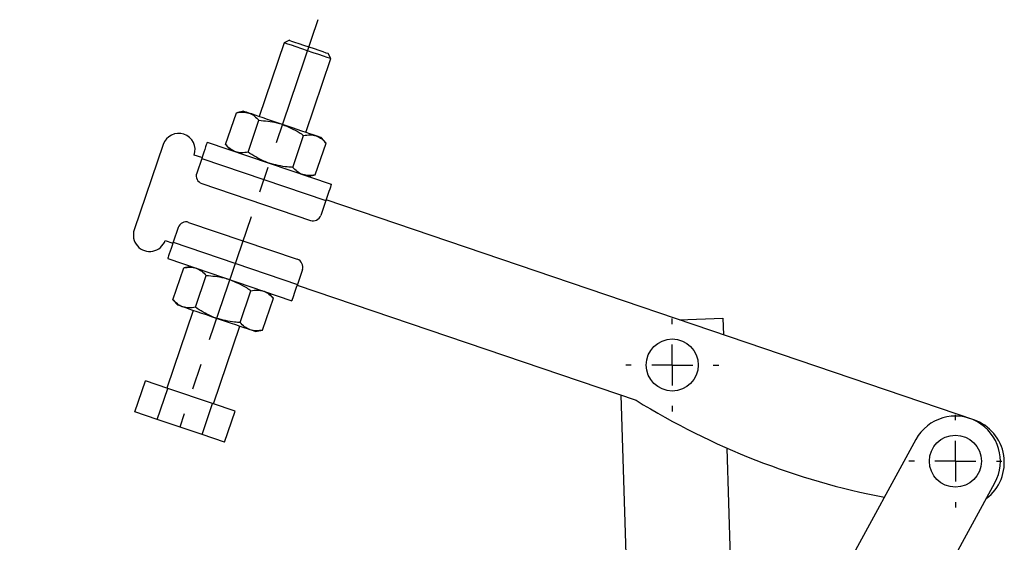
# Model space of a CAD drawing. Extents: x 46 to 450, y 19 to 365.
# Tile 12 of 16: x 46 to 121, y 325 to 365. Entities that reach past the tile are written whole.
import ezdxf

# ---------------------------------------------------------------- set-up
doc = ezdxf.new("R2010")
doc.units = 0
doc.header["$LTSCALE"] = 1.25
doc.linetypes.add('CENTERX2', pattern=[20.32, 12.7, -2.54, 2.54, -2.54])
doc.layers.get('0').update_dxf_attribs({"linetype": 'CONTINUOUS'})
doc.styles.add('SLDTEXTSTYLE0', font='TXT', dxfattribs={"width": 0.75})
doc.dimstyles.new('SLDDIMSTYLE5', dxfattribs={"dimtxt": 4.375, "dimasz": 4.1275, "dimexe": 0, "dimexo": 0.0625, "dimgap": 1.09375, "dimtad": 1, "dimdec": 4, "dimlfac": 2, "dimzin": 12, "dimtxsty": 'SLDTEXTSTYLE0', "dimsah": 1, "dimcen": 0.09, "dimazin": 3, "dimtfac": 1, "dimtdec": 0, "dimtofl": 0, "dimtmove": 0, "dimatfit": 3, "dimtolj": 1, "dimtzin": 12})

# ---------------------------------------------------------------- blocks, each defined once
blk = doc.blocks.new('_D_11')
at = {"color": 179, "linetype": 'CONTINUOUS'}
blk.add_line((80.994, 246.601), (45.965, 246.601), dxfattribs=at)
blk.add_arc((94.666, 246.601), 47.451, 91.79603, 180, dxfattribs=at)
for points in [[(93.179, 294.029), (89.016, 294.355), (89.11, 293.088)], [(47.215, 246.601), (48.028, 250.697), (46.759, 250.753)]]:
    blk.add_solid(points, dxfattribs=at)
at = {"color": 179, "linetype": 'CONTINUOUS', "insert": (49.285, 274.839, 0.063), "char_height": 4.375, "attachment_point": 1, "rotation": 51.47247, "style": 'SLDTEXTSTYLE0'}
blk.add_mtext('88°', dxfattribs=at)
blk = doc.blocks.new('SW_CENTERMARKSYMBOL_13')
at = {"color": 0, "linetype": 'CONTINUOUS'}
for p, q in [((0, 3.125), (0, 3.546875)), ((0, 0), (0, 1.5625)), ((-3.125, 0), (-3.546875, 0)), ((0, 0), (-1.5625, 0)), ((0, 0), (0, -1.5625)), ((0, 0), (1.5625, 0)), ((3.125, 0), (3.546875, 0)), ((0, -3.125), (0, -3.546875))]:
    blk.add_line(p, q, dxfattribs=at)
blk = doc.blocks.new('SW_CENTERMARKSYMBOL_14')
at = {"color": 0, "linetype": 'CONTINUOUS'}
for p, q in [((0, 3.125), (0, 3.546875)), ((0, 0), (0, 1.5625)), ((-3.125, 0), (-3.546875, 0)), ((0, 0), (-1.5625, 0)), ((0, 0), (0, -1.5625)), ((0, 0), (1.5625, 0)), ((3.125, 0), (3.546875, 0)), ((0, -3.125), (0, -3.546875))]:
    blk.add_line(p, q, dxfattribs=at)

msp = doc.modelspace()

# ---------------------------------------------------------------- linework, layer by layer
at = {"color": 179, "linetype": 'CENTERX2', "ltscale": 0.625}
msp.add_line((68.724195, 364.935694), (58.173051, 333.865877), dxfattribs=at)
at = {"color": 7, "linetype": 'CONTINUOUS'}
for p, q in [((66.144881, 363.171389), (64.235626, 357.549237)), ((66.541271, 363.366808), (66.144881, 363.171389)), ((69.695716, 361.96555), (69.500301, 362.361939)), ((67.786463, 356.343388), (69.695716, 361.96555)), ((61.679131, 355.411898), (62.5045, 357.842352)), ((63.052015, 357.951186), (62.5045, 357.842352)), ((63.387528, 354.831731), (64.212894, 357.262184)), ((66.80432, 353.671405), (67.629689, 356.101859)), ((56.910746, 355.416331), (54.70003, 348.90647)), ((60.271726, 355.59508), (69.740622, 352.379493)), ((61.679131, 355.411898), (62.047143, 354.992151)), ((68.512718, 353.091247), (69.338086, 355.521701)), ((69.338086, 355.521701), (68.970074, 355.941439)), ((59.869776, 354.411462), (59.27797, 354.612441)), ((59.849678, 354.352286), (59.467829, 353.227853)), ((59.849678, 354.352286), (69.318575, 351.136699)), ((67.965202, 352.982413), (68.512718, 353.091247)), ((59.858661, 352.435074), (68.143944, 349.621437)), ((69.318575, 351.136699), (68.936725, 350.012267)), ((118.754476, 334.414532), (69.338673, 351.195875)), ((58.85379, 349.476039), (67.139073, 346.662402)), ((58.061008, 349.08521), (57.679159, 347.960777)), ((57.067254, 348.102571), (57.659061, 347.901601)), ((57.679159, 347.960777), (67.148055, 344.74519)), ((57.257111, 346.717983), (66.726008, 343.502396)), ((57.659648, 343.575775), (58.485016, 346.006229)), ((59.032531, 346.115064), (58.485016, 346.006229)), ((67.529904, 345.869623), (67.148055, 344.74519)), ((59.368045, 342.995617), (60.193411, 345.426062)), ((62.784837, 341.835292), (63.610205, 344.265736)), ((65.318602, 343.685578), (64.95059, 344.105325)), ((67.127957, 344.686014), (92.991398, 335.902925)), ((57.659648, 343.575775), (58.02766, 343.156028)), ((64.493234, 341.255124), (65.318602, 343.685578)), ((59.211271, 342.754088), (57.20153, 336.836027)), ((96.267504, 342.050986), (99.611359, 342.155844)), ((99.611359, 342.155844), (99.650674, 340.902079)), ((60.752365, 335.630178), (62.762108, 341.548239)), ((63.945719, 341.14629), (64.493234, 341.255124)), ((54.756257, 335.026206), (55.560153, 337.393423)), ((57.26855, 336.813265), (55.560153, 337.393423)), ((56.464654, 334.446039), (57.26855, 336.813265)), ((60.685345, 335.65294), (57.26855, 336.813265)), ((93.257537, 291.52641), (91.853917, 336.28921)), ((59.881448, 333.285713), (60.685345, 335.65294)), ((62.393742, 335.072772), (60.685345, 335.65294)), ((61.589845, 332.705555), (62.393742, 335.072772)), ((56.464654, 334.446039), (54.756257, 335.026206)), ((59.881448, 333.285713), (56.464654, 334.446039)), ((61.589845, 332.705555), (59.881448, 333.285713)), ((114.336247, 332.907596), (107.446646, 320.291179)), ((99.921751, 332.257179), (100.183218, 323.918718)), ((113.480585, 316.996155), (120.370186, 329.612577))]:
    msp.add_line(p, q, dxfattribs=at)
at = {"color": 7, "linetype": 'CONTINUOUS', "flags": 128}
for points in [[(67.920299, 362.568469), (67.47877, 362.718412), (67.064984, 362.85893), (66.704941, 362.981194), (66.421263, 363.07753), (66.231776, 363.141885), (66.148383, 363.170206), (66.144881, 363.171389)], [(66.541271, 363.366808), (66.572216, 363.356303), (66.707146, 363.310482), (66.939502, 363.231571), (67.252054, 363.125428), (67.621616, 362.999932), (68.020786, 362.864369)], [(68.020786, 362.864369), (68.419953, 362.728815), (68.789518, 362.603319), (69.102068, 362.497177), (69.334426, 362.418266), (69.469356, 362.372445), (69.500301, 362.361939)], [(69.695716, 361.96555), (69.692214, 361.966733), (69.608821, 361.995054), (69.419334, 362.059408), (69.135656, 362.155744), (68.775614, 362.278008), (68.361827, 362.418526), (67.920299, 362.568469)], [(63.448449, 357.816554), (63.277257, 357.874687), (63.15284, 357.916941), (63.077328, 357.94259), (63.052015, 357.951186)], [(66.011043, 356.946308), (65.624812, 357.077475), (65.245191, 357.206389), (64.878671, 357.33086), (64.531528, 357.448747), (64.2097, 357.558038), (63.918694, 357.65686), (63.663486, 357.743529), (63.448449, 357.816554)], [(68.57364, 356.076071), (68.3586, 356.149096), (68.103394, 356.235765), (67.812386, 356.334587), (67.490558, 356.443878), (67.143415, 356.561765), (66.776898, 356.686236), (66.397274, 356.81515), (66.011043, 356.946308)], [(60.271726, 355.59508), (60.263616, 355.571191), (60.239598, 355.500476), (60.200596, 355.385625), (60.148111, 355.231072), (60.084155, 355.04274), (60.011188, 354.827875), (59.932017, 354.594737), (59.849678, 354.352286)], [(68.970074, 355.941439), (68.944758, 355.950035), (68.869246, 355.975683), (68.744831, 356.017928), (68.57364, 356.076071)], [(69.740622, 352.379493), (69.732513, 352.355605), (69.708494, 352.284889), (69.669495, 352.170039), (69.617008, 352.015486), (69.553051, 351.827154), (69.480085, 351.612288), (69.400913, 351.37915), (69.318575, 351.136699)], [(57.679159, 347.960777), (57.596821, 347.718317), (57.517649, 347.485179), (57.444682, 347.270323), (57.380726, 347.081991), (57.328239, 346.927438), (57.289237, 346.812587), (57.265221, 346.741862), (57.257111, 346.717983)], [(67.148055, 344.74519), (67.065717, 344.50273), (66.986545, 344.269592), (66.913578, 344.054736), (66.849622, 343.866404), (66.797135, 343.711851), (66.758136, 343.597), (66.734117, 343.526275), (66.726008, 343.502396)], [(58.424094, 343.021405), (58.252903, 343.079539), (58.128485, 343.121793), (58.052973, 343.147432), (58.02766, 343.156028)], [(60.986691, 342.151159), (60.600459, 342.282327), (60.220836, 342.41124), (59.854319, 342.535711), (59.507175, 342.653598), (59.185345, 342.762889), (58.894339, 342.861712), (58.639134, 342.94838), (58.424094, 343.021405)], [(63.549285, 341.280922), (63.334245, 341.353947), (63.079039, 341.440606), (62.788034, 341.539438), (62.466204, 341.648729), (62.119062, 341.766616), (61.752543, 341.891078), (61.372919, 342.020001), (60.986691, 342.151159)], [(63.945719, 341.14629), (63.920406, 341.154886), (63.844894, 341.180535), (63.720476, 341.222779), (63.549285, 341.280922)]]:
    msp.add_lwpolyline(points, dxfattribs=at)
at = {"color": 7, "linetype": 'CONTINUOUS'}
for centre in [(95.752296, 338.595645), (117.353216, 331.260087)]:
    msp.add_circle(centre, 1.984375, dxfattribs=at)
for centre, radius, start, end in [((58.094358, 355.014386), 1.25, 341.24278684, 161.24278684), ((60.059634, 353.026877), 0.625, 161.24278684, 251.24278684), ((58.652815, 348.884235), 0.625, 71.24278684, 161.24278684), ((68.344919, 350.213239), 0.625, 251.24278684, 341.24278684), ((55.883642, 348.50452), 1.25, 161.24278684, 341.24278684), ((66.938099, 346.070597), 0.625, 341.24278684, 71.24278684), ((122.581126, 383.741303), 56.25, 238.26174517, 259.08889907), ((117.353216, 331.260087), 3.4375, 331.3618408, 151.3618408), ((117.649119, 331.1596), 3.4375, 306.92798686, 71.24278684)]:
    msp.add_arc(centre, radius, start, end, dxfattribs=at)
for points, knots in [([(62.5045, 357.842352), (62.66831, 357.86911), (62.998935, 357.923117), (63.297706, 357.85229), (63.448449, 357.816554)], [0, 0, 0, 0, 0.4954577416, 1, 1, 1, 1]), ([(63.448449, 357.816554), (63.468581, 357.809367), (63.621095, 357.754922), (63.890593, 357.599006), (64.104806, 357.375142), (64.212894, 357.262184)], [0, 0, 0, 0, 0.0700621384, 0.5307712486, 1, 1, 1, 1]), ([(64.212894, 357.262184), (64.673019, 357.224508), (65.284264, 357.174457), (65.866976, 356.991533), (66.011043, 356.946308)], [0, 0, 0, 0, 0.752764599, 1, 1, 1, 1]), ([(66.011043, 356.946308), (66.445377, 356.763426), (67.009842, 356.525752), (67.513562, 356.181274), (67.629689, 356.101859)], [0, 0, 0, 0, 0.769461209, 1, 1, 1, 1]), ([(67.629689, 356.101859), (67.7935, 356.128616), (68.124127, 356.182622), (68.422898, 356.111802), (68.57364, 356.076071)], [0, 0, 0, 0, 0.495458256, 1, 1, 1, 1]), ([(62.443577, 354.857528), (62.423445, 354.864715), (62.270931, 354.91916), (62.001436, 355.075077), (61.78722, 355.29894), (61.679131, 355.411898)], [0, 0, 0, 0, 0.070062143, 0.53077069, 1, 1, 1, 1]), ([(68.57364, 356.076071), (68.593772, 356.06888), (68.746284, 356.014411), (69.015782, 355.858533), (69.229997, 355.634662), (69.338086, 355.521701)], [0, 0, 0, 0, 0.070063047, 0.530770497, 1, 1, 1, 1]), ([(63.387528, 354.831731), (63.223717, 354.804972), (62.89309, 354.750966), (62.594319, 354.821793), (62.443577, 354.857528)], [0, 0, 0, 0, 0.49545805, 1, 1, 1, 1]), ([(65.006174, 353.987282), (64.864361, 354.039142), (64.290764, 354.248902), (63.775444, 354.581422), (63.387528, 354.831731)], [0, 0, 0, 0, 0.247235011, 1, 1, 1, 1]), ([(66.80432, 353.671405), (66.663848, 353.67913), (66.054524, 353.71264), (65.462056, 353.867852), (65.006174, 353.987282)], [0, 0, 0, 0, 0.230538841, 1, 1, 1, 1]), ([(67.568769, 353.117035), (67.548637, 353.124226), (67.396124, 353.178696), (67.126623, 353.334573), (66.912409, 353.558444), (66.80432, 353.671405)], [0, 0, 0, 0, 0.070063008, 0.530770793, 1, 1, 1, 1]), ([(68.512718, 353.091247), (68.348907, 353.06449), (68.018282, 353.010484), (67.719511, 353.081304), (67.568769, 353.117035)], [0, 0, 0, 0, 0.4954579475, 1, 1, 1, 1]), ([(58.485016, 346.006229), (58.648827, 346.032987), (58.979452, 346.086994), (59.278223, 346.016167), (59.428965, 345.980432)], [0, 0, 0, 0, 0.495457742, 1, 1, 1, 1]), ([(59.428965, 345.980432), (59.449097, 345.973245), (59.601611, 345.918799), (59.871111, 345.762898), (60.085323, 345.539024), (60.193411, 345.426062)], [0, 0, 0, 0, 0.0700620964, 0.5307696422, 1, 1, 1, 1]), ([(60.193411, 345.426062), (60.653534, 345.388382), (61.264778, 345.338327), (61.847493, 345.155416), (61.99156, 345.110194)], [0, 0, 0, 0, 0.75276568, 1, 1, 1, 1]), ([(61.99156, 345.110194), (62.425893, 344.927309), (62.990357, 344.689629), (63.494078, 344.345152), (63.610205, 344.265736)], [0, 0, 0, 0, 0.76946172, 1, 1, 1, 1]), ([(63.610205, 344.265736), (63.774017, 344.292494), (64.104643, 344.346499), (64.403414, 344.275679), (64.554157, 344.239948)], [0, 0, 0, 0, 0.495458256, 1, 1, 1, 1]), ([(64.554157, 344.239948), (64.574289, 344.232761), (64.726803, 344.178316), (64.996298, 344.022399), (65.210513, 343.798536), (65.318602, 343.685578)], [0, 0, 0, 0, 0.070062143, 0.53077069, 1, 1, 1, 1]), ([(58.424094, 343.021405), (58.403962, 343.028592), (58.251447, 343.083038), (57.981953, 343.238954), (57.767737, 343.462818), (57.659648, 343.575775)], [0, 0, 0, 0, 0.070062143, 0.53077069, 1, 1, 1, 1]), ([(59.368045, 342.995617), (59.204233, 342.96886), (58.873607, 342.914855), (58.574836, 342.985674), (58.424094, 343.021405)], [0, 0, 0, 0, 0.495458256, 1, 1, 1, 1]), ([(60.986691, 342.151159), (60.844877, 342.203023), (60.271284, 342.412795), (59.755961, 342.745311), (59.368045, 342.995617)], [0, 0, 0, 0, 0.2472363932, 1, 1, 1, 1]), ([(62.784837, 341.835292), (62.644364, 341.843013), (62.03504, 341.876508), (61.442572, 342.031725), (60.986691, 342.151159)], [0, 0, 0, 0, 0.230538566, 1, 1, 1, 1]), ([(63.549285, 341.280922), (63.529153, 341.288109), (63.376639, 341.342554), (63.10714, 341.498456), (62.892926, 341.722329), (62.784837, 341.835292)], [0, 0, 0, 0, 0.070062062, 0.53076938, 1, 1, 1, 1]), ([(64.493234, 341.255124), (64.329423, 341.228366), (63.998799, 341.174359), (63.700028, 341.245187), (63.549285, 341.280922)], [0, 0, 0, 0, 0.4954577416, 1, 1, 1, 1])]:
    msp.add_open_spline(points, degree=3, knots=knots, dxfattribs=at)

# ---------------------------------------------------------------- block references
at = {"color": 179, "linetype": 'CONTINUOUS'}
for name, p in [('SW_CENTERMARKSYMBOL_13', (95.752296, 338.595645)), ('SW_CENTERMARKSYMBOL_14', (117.353216, 331.260087))]:
    msp.add_blockref(name, p, dxfattribs=at)

# ---------------------------------------------------------------- dimensions: what is measured, and where the dimension line sits
dim = msp.add_angular_dim_2l(base=(60.591301, 279.624623), line1=((82.244169, 246.601415), (99.119169, 246.601415)), line2=((91.677759, 341.90707), (93.257537, 291.526409)), dimstyle='SLDDIMSTYLE5', dxfattribs=at)
dim.commit()
dim.dimension.update_dxf_attribs({"geometry": '_D_11', "text_midpoint": (57.544601, 276.158438), "dimtype": 162})

doc.saveas('drawing.dxf')
